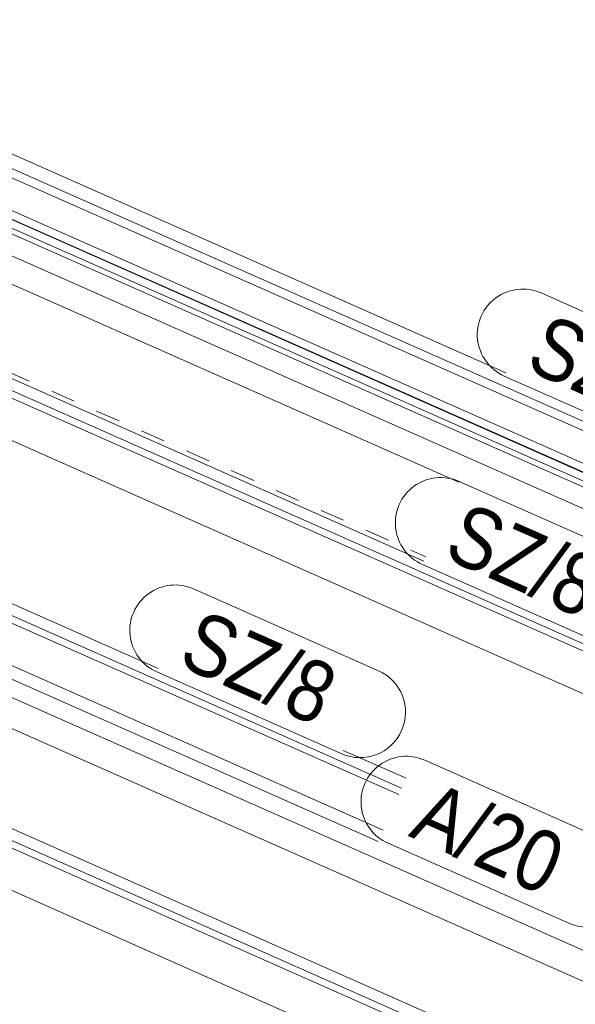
# Model space of a CAD drawing. Header units: millimetres. Extents: x -127 to 701, y 152 to 732.
# Tile 29 of 75: x 479 to 502, y 348 to 389. Entities that reach past the tile are written whole.
import ezdxf

# ---------------------------------------------------------------- set-up
doc = ezdxf.new("R2010")
doc.units = ezdxf.units.MM
doc.linetypes.add('XKITLINE00', pattern=[0])
doc.linetypes.add('XKITLINE01', pattern=[4, 1, -1, 1, -1])
doc.layers.add('Teil', color=7, linetype='Continuous', lineweight=0)
doc.layers.add('Text', color=5, linetype='Continuous', lineweight=0)
doc.styles.add('ARIAL', font='ARIAL.TTF')

msp = doc.modelspace()

# ---------------------------------------------------------------- linework, layer by layer
at = {"layer": 'Teil', "linetype": 'XKITLINE00', "lineweight": 0}
for p, q in [((465.879, 388.285), (508.255, 369.54)), ((466.581, 388.569), (499.087, 374.19)), ((465.847, 387.923), (508.116, 369.225)), ((467.457, 385.878), (507.623, 368.111)), ((466.773, 385.809), (507.485, 367.799)), ((466.773, 385.463), (507.357, 367.51)), ((466.795, 385.821), (507.493, 367.818)), ((467.983, 384.691), (537.189, 354.077)), ((455.199, 383.963), (520.074, 355.265)), ((455.777, 384.197), (495.748, 366.516)), ((467.099, 384.192), (536.502, 353.491)), ((455.172, 383.669), (542.65, 344.972)), ((467.099, 383.037), (497.172, 369.734)), ((465.163, 377.518), (527.807, 349.807)), ((445.718, 376.954), (494.088, 355.557)), ((446.396, 376.098), (493.883, 355.092)), ((445.519, 375.743), (515.323, 344.865)), ((433.557, 375.205), (498.432, 346.507)), ((433.53, 374.911), (521.008, 336.214)), ((445.412, 374.536), (513.842, 344.265)), ((434.897, 372.575), (506.165, 341.049)), ((462.138, 371.421), (494.729, 357.005)), ((462.83, 371.421), (494.842, 357.261)), ((463.938, 371.421), (484.927, 362.137)), ((457.171, 365.249), (499.011, 346.741)), ((492.464, 358.803), (495.024, 357.671))]:
    msp.add_line(p, q, dxfattribs=at)
at = {"layer": 'Teil', "linetype": 'XKITLINE01', "lineweight": 0}
msp.add_line((467.779, 379.1), (495.827, 366.693), dxfattribs=at)
at = {"layer": 'Text', "linetype": 'XKITLINE00', "lineweight": 0}
for p, q in [((500.523, 377.436), (508.06, 374.102)), ((499.026, 374.052), (506.563, 370.718)), ((497.184, 369.762), (504.721, 366.428)), ((495.688, 366.379), (503.224, 363.045)), ((486.363, 365.383), (493.9, 362.049)), ((484.866, 362), (492.403, 358.666)), ((495.786, 358.405), (503.156, 355.145)), ((494.289, 355.021), (501.659, 351.761))]:
    msp.add_line(p, q, dxfattribs=at)
for centre, start, end in [((499.775, 375.744), 66.1372, 246.1372), ((496.436, 368.07), 66.1372, 246.1372), ((485.615, 363.692), 66.1372, 246.1372), ((493.151, 360.358), 246.1372, 66.1372), ((495.037, 356.713), 66.1372, 246.1372), ((502.408, 353.453), 246.1372, 66.1372)]:
    msp.add_arc(centre, 1.85, start, end, dxfattribs=at)

# ---------------------------------------------------------------- texts
at = {"layer": 'Text', "style": 'ARIAL', "width": 0.85}
for s, p in [('SZ/6', (499.818, 374.358)), ('SZ/8', (496.479, 366.685)), ('SZ/8', (485.658, 362.306)), ('A/20', (495.081, 355.327))]:
    msp.add_text(s, height=2.5, rotation=-23.8637, dxfattribs=at).set_placement(p)

doc.saveas('drawing.dxf')
